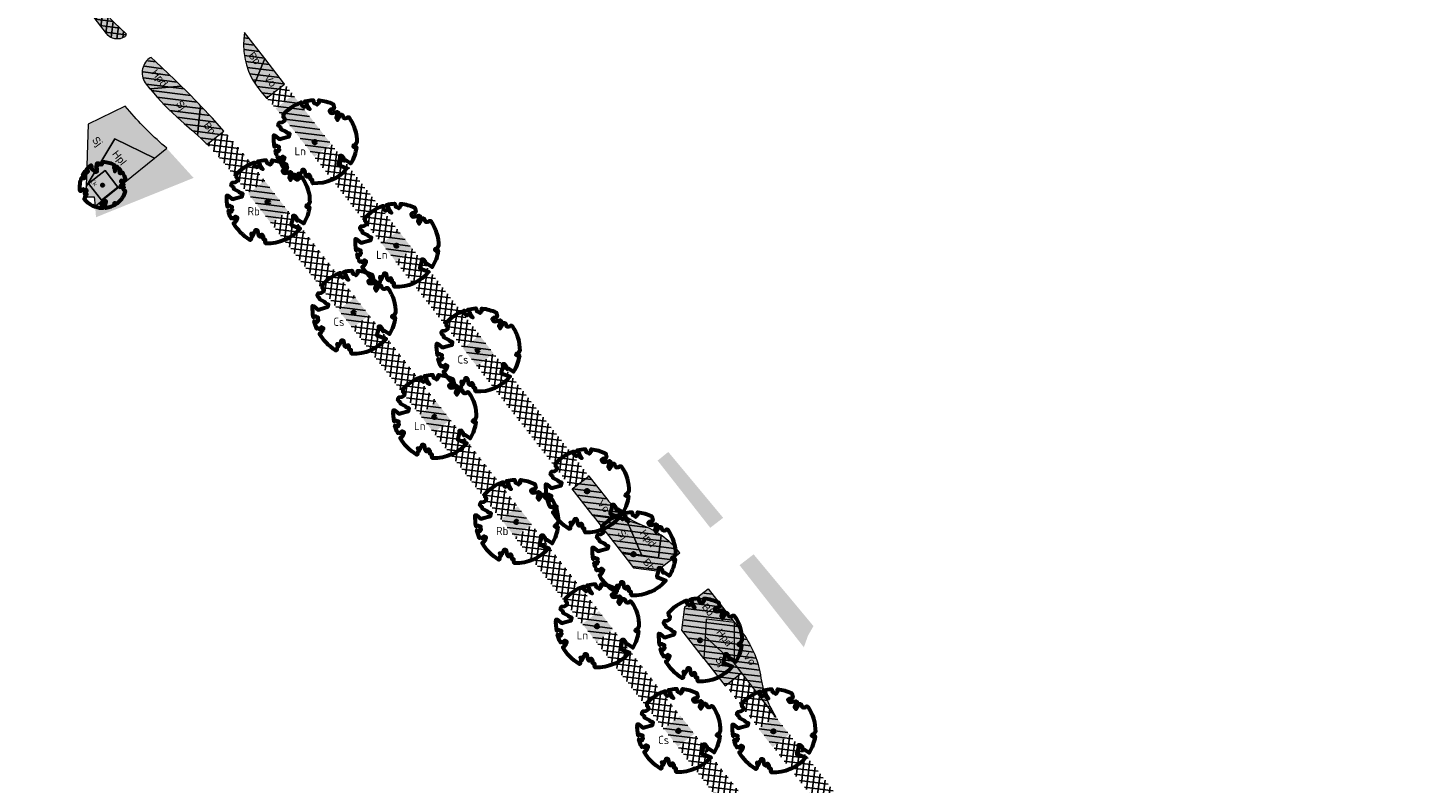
# Model space of a CAD drawing. Header units: metres. Extents: x 197065 to 198435, y 354837 to 355601.
# Tile 3 of 10: x 197337 to 197489, y 355142 to 355225. Entities that reach past the tile are written whole.
import ezdxf

# ---------------------------------------------------------------- set-up
doc = ezdxf.new("R2010")
doc.units = ezdxf.units.M
for name, color, linetype, lineweight in [('N-WE-GR-BEPLANING-T', 7, 'Continuous', 20), ('N-WE-GR-BOOM-S', 86, 'Continuous', 40), ('N-WE-GR-BOOMSPIEGELS-A', 62, 'Continuous', 20), ('N-WE-GR-PLANTVAKKEN-G', 7, 'Continuous', 20)]:
    doc.layers.add(name, color=color, linetype=linetype, lineweight=lineweight)
doc.layers.add('N-WE-GR-PLANTVAK_UITZICHTPUNT_ZUID-A', color=7, linetype='Continuous', lineweight=20, true_color=0xff622e)
doc.layers.add('N-WE-GR-PLANTVAKKEN-A', color=7, linetype='Continuous', lineweight=20, true_color=0xffab57)
doc.layers.add('N-WE-RI-BOMENSTROOK_BOMENGROND-A', color=252, linetype='Continuous')
doc.layers.add('N-WE-RI-BOMENSTROOK_BOMENZAND-A', color=252, linetype='Continuous')
doc.styles.add('NLCS-ISO-M500-T25', font='NLCS-ISO.ttf', dxfattribs={"height": 1})
doc.styles.get("Standard").update_dxf_attribs({"font": 'arial.ttf'})
pattern_1 = [(352.816941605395, (197149.4492338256, 355488.5934941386), (0.07940031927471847, 0.6300163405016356), []), (82.81694160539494, (197149.4492338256, 355488.5934941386), (-0.6300163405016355, 0.07940031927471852), [])]
pattern_2 = [(352.816941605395, (197149.4492338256, 355488.5934941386), (0.07940031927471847, 0.6300163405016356), [])]

# ---------------------------------------------------------------- blocks, each defined once
blk = doc.blocks.new('*U6')
at = {"color": 86, "lineweight": 60}
blk.add_lwpolyline([(0.4325246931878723, 4.711883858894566), (0.4412366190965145, 4.722067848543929), (0.4495406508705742, 4.730963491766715), (0.457499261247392, 4.738955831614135), (0.4651749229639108, 4.746429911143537), (0.4726301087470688, 4.753770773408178), (0.4799272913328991, 4.761363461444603), (0.4871289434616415, 4.769593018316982), (0.4942975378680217, 4.778844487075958), (0.5013792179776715, 4.78953650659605), (0.507854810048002, 4.802222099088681), (0.5130888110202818, 4.817487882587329), (0.5164457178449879, 4.835920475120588), (0.5172900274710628, 4.858106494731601), (0.5149862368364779, 4.884632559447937), (0.5088988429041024, 4.916085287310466), (0.4752610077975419, 5.034436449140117, -0.5293802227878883), (0.5290991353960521, 5.098767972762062, -0.08713876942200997), (2.218306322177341, 4.624671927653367, -0.3723405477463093), (2.284485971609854, 4.472597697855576), (2.353810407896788, 4.119139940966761), (2.180208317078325, 3.946086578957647), (1.99206671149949, 3.985480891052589), (1.766984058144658, 3.816663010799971), (1.853127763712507, 3.602310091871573), (2.086202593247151, 3.527331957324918), (2.711896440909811, 3.67116193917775), (2.864476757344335, 3.58686285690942), (2.849520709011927, 3.452573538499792), (2.706793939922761, 3.364669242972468), (2.577044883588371, 2.941253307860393), (2.743005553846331, 2.669806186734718), (3.167776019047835, 3.346672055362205, -0.5046405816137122), (3.406018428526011, 3.139734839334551, 0.3319483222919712), (3.543642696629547, 2.921146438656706, 0.282007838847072), (3.99290985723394, 3.003759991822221), (3.956968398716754, 2.985163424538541, -0.5121558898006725), (4.162740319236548, 2.983535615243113, -0.1607604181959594), (5.094490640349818, -0.05607239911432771), (4.977332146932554, -0.1690536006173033), (4.976312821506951, -0.2938416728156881), (4.8618704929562, -0.3148519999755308), (4.876229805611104, -0.4378637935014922), (4.698090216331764, -0.3805204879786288), (4.644143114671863, -0.5192137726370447), (4.863809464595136, -0.6652633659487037), (4.932503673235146, -0.7196641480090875), (5.053640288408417, -0.5992007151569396, -0.1063709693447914), (4.340554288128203, -2.610345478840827), (3.70529781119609, -2.2009414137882), (3.587571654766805, -2.281876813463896), (3.512459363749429, -1.944794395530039), (3.286149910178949, -1.67334727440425), (3.023546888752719, -1.675915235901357), (3.029665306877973, -1.990035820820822), (2.830389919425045, -2.677651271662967), (2.860626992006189, -2.808775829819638), (3.005150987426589, -2.829446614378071), (3.929857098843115, -3.182947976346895, -0.2362982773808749), (-0.2250862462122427, -5.013472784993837, 0.1596250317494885), (-0.3470448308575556, -4.770134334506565, 0.3508021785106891), (-0.3148115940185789, -4.527846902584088, -0.5046405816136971), (-0.6000098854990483, -4.392775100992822), (-0.530619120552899, -4.170222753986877), (-0.6474450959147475, -3.962362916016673), (-0.8016343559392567, -3.977834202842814), (-0.8248145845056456, -4.14384857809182), (-0.941790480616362, -4.211479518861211), (-1.080272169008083, -4.105602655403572), (-1.199847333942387, -3.474824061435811), (-1.291065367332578, -3.383747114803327), (-1.521968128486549, -3.390946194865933), (-1.586173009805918, -3.664879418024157), (-1.680264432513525, -3.694423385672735), (-1.769024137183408, -3.922911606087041), (-2.003269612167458, -3.79763926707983, 0.7335825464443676), (-1.917708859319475, -3.972704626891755, -0.8616245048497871), (-1.870123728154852, -4.127626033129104, 0.2799778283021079), (-2.04306959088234, -4.392508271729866), (-2.03586990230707, -4.402599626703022, -0.8270561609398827), (-2.207893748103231, -4.582742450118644, -0.1167741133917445), (-4.152188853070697, -2.556267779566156), (-4.114413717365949, -2.549202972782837), (-4.083543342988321, -2.540638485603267), (-4.058769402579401, -2.530881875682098), (-4.039283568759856, -2.520240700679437), (-4.02427751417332, -2.509022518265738), (-4.012942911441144, -2.497534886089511), (-4.004471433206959, -2.486085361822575), (-3.767567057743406, -2.183934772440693), (-3.762478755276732, -2.173394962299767), (-3.758320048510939, -2.163280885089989), (-3.754774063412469, -2.153365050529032), (-3.751523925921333, -2.143419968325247), (-3.748252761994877, -2.133218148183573), (-3.744643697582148, -2.12253209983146), (-3.740379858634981, -2.111134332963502), (-3.735144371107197, -2.09879735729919), (-3.7287288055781, -2.085363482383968), (-3.721358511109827, -2.070954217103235), (-3.713367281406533, -2.055760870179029), (-3.705088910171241, -2.03997475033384), (-3.696857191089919, -2.02378716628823), (-3.689005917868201, -2.007389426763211), (-3.681868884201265, -1.990972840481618), (-3.675779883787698, -1.974728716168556), (-3.671016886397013, -1.958854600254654), (-3.667634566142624, -1.943572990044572), (-3.665631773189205, -1.929112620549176), (-3.665007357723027, -1.915702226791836), (-3.665760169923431, -1.903570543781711), (-3.66788905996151, -1.892946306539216), (-3.671392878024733, -1.884058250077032), (-3.676270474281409, -1.877135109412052), (-3.682496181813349, -1.87228834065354), (-3.689946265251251, -1.869160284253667), (-3.698472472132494, -1.867276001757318), (-3.707926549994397, -1.86616055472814), (-3.718160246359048, -1.865339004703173), (-3.72902530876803, -1.864336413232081), (-3.740373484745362, -1.86267784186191), (-3.752056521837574, -1.859888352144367), (-3.763951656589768, -1.855601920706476), (-3.776038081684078, -1.849888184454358), (-3.788320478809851, -1.842925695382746), (-3.800803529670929, -1.834893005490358), (-3.813491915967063, -1.8259686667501), (-3.826390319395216, -1.816331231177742), (-3.839503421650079, -1.806159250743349), (-3.852835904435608, -1.795631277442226), (-3.866362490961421, -1.784873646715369), (-3.879938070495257, -1.773803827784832), (-3.893387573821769, -1.76228707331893), (-3.906535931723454, -1.750188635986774), (-4.149695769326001, -2.02842049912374), (-4.161716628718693, -2.014754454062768), (-4.172911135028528, -2.000102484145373), (-4.183104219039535, -1.984329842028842), (-4.192608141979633, -1.967625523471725), (-4.203684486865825, -1.951473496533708), (-4.219082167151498, -1.937681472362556), (-4.241550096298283, -1.928057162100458), (-4.273837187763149, -1.924408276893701), (-4.318692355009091, -1.928542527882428), (-4.378864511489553, -1.942267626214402), (-4.457102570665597, -1.96739128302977, -0.04099741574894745), (-4.791147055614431, -1.027236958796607), (-4.617442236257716, -1.057135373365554), (-4.462688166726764, -1.156360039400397), (-4.380222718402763, -1.081691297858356), (-4.281020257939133, -0.9269601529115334), (-4.376017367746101, -0.7817417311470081), (-4.322820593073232, -0.567248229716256), (-4.520005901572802, -0.551067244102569), (-4.652051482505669, -0.4231675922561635), (-4.89199676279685, -0.5800962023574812, -0.05814040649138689), (-4.988069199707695, 0.8291727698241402), (-4.851792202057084, 0.8021379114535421), (-4.298456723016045, 0.3639367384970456), (-4.059571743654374, 0.4468333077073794), (-3.128243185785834, 0.6926248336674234), (-3.048903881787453, 1.000164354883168), (-3.408870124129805, 1.143500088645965), (-3.464013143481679, 1.261371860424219), (-4.121257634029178, 1.583987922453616), (-4.135853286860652, 1.768685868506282), (-4.357977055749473, 1.956958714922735), (-4.448296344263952, 2.139788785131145), (-4.296559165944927, 2.378269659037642), (-3.957550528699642, 2.431343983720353), (-3.649608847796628, 2.632691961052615), (-3.646147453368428, 2.840191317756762), (-3.838176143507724, 3.066466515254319), (-3.787176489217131, 3.162116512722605), (-3.863200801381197, 3.31009734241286, -0.1342797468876), (-1.664191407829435, 4.834836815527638, -0.5417265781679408), (-1.596738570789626, 4.783170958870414), (-1.607648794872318, 4.639467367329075), (-1.605334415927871, 4.564777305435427), (-1.595180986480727, 4.507652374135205), (-1.578905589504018, 4.464963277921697), (-1.558225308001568, 4.433580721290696), (-1.534857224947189, 4.41037540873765), (-1.510518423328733, 4.392218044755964), (-1.486925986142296, 4.375979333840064), (-1.465438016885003, 4.359178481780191), (-1.44597670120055, 4.341928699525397), (-1.428105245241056, 4.324991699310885), (-1.411386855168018, 4.3091291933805), (-1.395384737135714, 4.295102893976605), (-1.379662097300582, 4.283674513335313), (-1.3637821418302, 4.275605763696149), (-1.347308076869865, 4.271658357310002), (-1.329896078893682, 4.272312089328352), (-1.3115742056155, 4.276919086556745), (-1.292463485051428, 4.284549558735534), (-1.272684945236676, 4.294273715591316), (-1.25235961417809, 4.305161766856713), (-1.231608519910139, 4.316283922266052), (-1.210552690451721, 4.326710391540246), (-1.189313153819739, 4.335511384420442), (-1.168017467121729, 4.342023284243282), (-1.146819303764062, 4.346647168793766), (-1.125878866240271, 4.350050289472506), (-1.105356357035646, 4.352899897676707), (-1.085411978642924, 4.355863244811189), (-1.066205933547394, 4.359607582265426), (-1.047898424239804, 4.364800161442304), (-1.030649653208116, 4.372108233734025), (-1.014588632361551, 4.38201337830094), (-0.9997196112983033, 4.394254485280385), (-0.9860156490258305, 4.40838477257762), (-0.9734498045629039, 4.423957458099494), (-0.9628477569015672, 4.324096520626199), (-0.940279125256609, 4.298315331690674), (-0.8338833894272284, 4.117847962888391), (-0.6106941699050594, 3.995871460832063), (-0.9268198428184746, 4.507921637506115), (-0.9210099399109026, 4.523481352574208), (-0.9169947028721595, 4.538581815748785), (-0.9151697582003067, 4.553389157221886), (-0.9159307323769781, 4.56806950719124), (-0.9196732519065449, 4.58278899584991), (-0.9267929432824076, 4.59771375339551), (-0.9376854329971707, 4.613009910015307), (-0.9526429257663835, 4.628990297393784), (-0.9715439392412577, 4.64655455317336), (-0.9941635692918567, 4.666749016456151), (-1.020276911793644, 4.690620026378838), (-1.049659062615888, 4.719213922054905), (-1.082085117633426, 4.753577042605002), (-1.117330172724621, 4.794755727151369), (-1.199269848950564, 4.900951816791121, -0.5431042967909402), (-1.17106461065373, 4.981224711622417, -0.04676559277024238), (-0.234242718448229, 5.117425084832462, -0.3851675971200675), (-0.1815216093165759, 5.074406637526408), (-0.1522898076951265, 4.88240583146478), (-0.1377666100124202, 4.822421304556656), (-0.1214819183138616, 4.780422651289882), (-0.1038292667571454, 4.753143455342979), (-0.08520218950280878, 4.737317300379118), (-0.06599422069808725, 4.729677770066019), (-0.04659889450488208, 4.72695844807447), (-0.02740974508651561, 4.725892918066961), (-0.008747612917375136, 4.723795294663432), (0.009357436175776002, 4.720301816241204), (0.02694803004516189, 4.715629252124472), (0.04406679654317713, 4.709994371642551), (0.06075636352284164, 4.703613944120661), (0.07705935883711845, 4.696704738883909), (0.09301841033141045, 4.68948352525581), (0.1086761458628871, 4.682167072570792), (0.1240417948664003, 4.674922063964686), (0.138990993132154, 4.66771483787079), (0.1533659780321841, 4.660461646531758), (0.1670089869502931, 4.653078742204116), (0.1797622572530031, 4.645482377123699), (0.1914680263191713, 4.637588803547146), (0.2019685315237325, 4.629314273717), (0.211106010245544, 4.620575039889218), (0.2188088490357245, 4.611358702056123), (0.2253500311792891, 4.601938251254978), (0.2310886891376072, 4.59265802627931), (0.236383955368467, 4.583862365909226), (0.2415949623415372, 4.575895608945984), (0.2470808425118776, 4.56910209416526), (0.2532007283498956, 4.563826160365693), (0.2603137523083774, 4.560412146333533), (0.2686849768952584, 4.559130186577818), (0.2782031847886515, 4.55995359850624), (0.2886630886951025, 4.562781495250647), (0.2998594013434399, 4.567512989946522), (0.31158683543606, 4.574047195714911), (0.3236401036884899, 4.582283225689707), (0.3358139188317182, 4.592120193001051), (0.3479029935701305, 4.603457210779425), (0.3597324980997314, 4.616146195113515), (0.3712494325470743, 4.629850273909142), (0.382431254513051, 4.644185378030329), (0.393255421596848, 4.658767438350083), (0.4036993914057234, 4.673212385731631), (0.4137406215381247, 4.687136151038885), (0.4233565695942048, 4.700154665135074)], format="xyb", close=True, dxfattribs=at)
blk.add_circle((0, 0), 0.15, dxfattribs=at)
at = {"color": 7, "style": 'NLCS-ISO-M500-T25'}
for tag, p in [('NR', (-2.46167861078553, -0.401857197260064)), ('NAAM', (-2.46167861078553, -1.601857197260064))]:
    blk.add_attdef(tag, p, '', height=1, dxfattribs=at)
at = {"color": 7, "style": 'NLCS-ISO-M500-T25', "flags": 1}
for tag, p in [('WETNAAM', (-2.46167861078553, -2.801857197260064)), ('STAMDIA', (-2.46167861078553, -4.001857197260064)), ('STAMOMTR', (-2.46167861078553, -5.201857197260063)), ('OPMERKING', (-2.46167861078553, -6.401857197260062)), ('HANDH_KAPPEN', (-2.46167861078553, -7.601857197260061))]:
    blk.add_attdef(tag, p, '', height=1, dxfattribs=at)

msp = doc.modelspace()

# ---------------------------------------------------------------- hatches: boundary and pattern name
at = {"layer": 'N-WE-GR-BOOMSPIEGELS-A'}
h = msp.add_hatch(color=256, dxfattribs=at)
h.dxf.hatch_style = 1
edge = h.paths.add_edge_path()
edge.add_line((197366.3828097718, 355217.5994272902), (197370.5458701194, 355212.2349792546))
edge.add_line((197370.5458701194, 355212.2349792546), (197368.7244905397, 355210.8240810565))
edge.add_line((197368.7244905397, 355210.8240810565), (197367.3930051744, 355212.5429437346))
edge.add_arc((197286.0135330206, 355149.4786193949), 102.954977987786, 37.77358760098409, 40.34201010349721)
edge.add_line((197364.4851880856, 355216.1264013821), (197366.3828097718, 355217.5994272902))
h = msp.add_hatch(color=256, dxfattribs=at)
h.dxf.hatch_style = 1
h.paths.add_polyline_path([(197345.8292387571, 355209.32927125), (197344.0122991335, 355207.91904772), (197345.4225226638, 355206.1021080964), (197347.2394622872, 355207.5123316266)])
h = msp.add_hatch(color=256, dxfattribs=at)
h.dxf.hatch_style = 1
h.paths.add_polyline_path([(197363.2742997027, 355208.2236821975), (197365.8041494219, 355204.9419066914), (197364.0008571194, 355203.5423129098), (197361.4939143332, 355206.7819355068)])
h = msp.add_hatch(color=256, dxfattribs=at)
h.dxf.hatch_style = 1
h.paths.add_polyline_path([(197377.8995554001, 355202.7571495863), (197376.0907417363, 355201.349748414), (197377.6259644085, 355199.3766565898), (197379.4347780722, 355200.784057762)])
h = msp.add_hatch(color=256, dxfattribs=at)
h.dxf.hatch_style = 1
h.paths.add_polyline_path([(197373.1585300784, 355195.4727604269), (197371.3515809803, 355194.0704599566), (197372.8885726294, 355192.0950946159), (197374.7027656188, 355193.5032632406)])
h = msp.add_hatch(color=256, dxfattribs=at)
h.dxf.hatch_style = 1
h.paths.add_polyline_path([(197386.7878092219, 355191.3007459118), (197384.9755845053, 355189.8906906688), (197386.507046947, 355187.9176695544), (197388.323031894, 355189.3276540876)])
h = msp.add_hatch(color=256, dxfattribs=at)
h.dxf.hatch_style = 1
h.paths.add_polyline_path([(197382.0539914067, 355184.0350631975), (197380.2470423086, 355182.6327627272), (197381.7840339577, 355180.6573973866), (197383.5982269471, 355182.0655660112)])
h = msp.add_hatch(color=256, dxfattribs=at)
h.dxf.hatch_style = 1
h.paths.add_polyline_path([(197407.428, 355178.5439999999), (197406.2626934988, 355177.5981940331), (197412.0188631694, 355170.2464312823), (197413.4304060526, 355171.3415664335)])
h = msp.add_hatch(color=256, dxfattribs=at)
h.dxf.hatch_style = 1
h.paths.add_polyline_path([(197390.9560766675, 355172.5897753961), (197389.1491275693, 355171.1874749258), (197390.6861192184, 355169.2121095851), (197392.5003122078, 355170.6202782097)])
h = msp.add_hatch(color=256, dxfattribs=at)
h.dxf.hatch_style = 1
h.paths.add_polyline_path([(197416.75897211, 355167.3420833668), (197415.2248077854, 355166.1518132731), (197422.2543702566, 355157.1736716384), (197422.706, 355158.441), (197423.3076774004, 355159.4895904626)])
h = msp.add_hatch(color=256, dxfattribs=at)
h.dxf.hatch_style = 1
h.paths.add_polyline_path([(197399.8451507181, 355161.1340208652), (197398.03820162, 355159.7317203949), (197399.5751932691, 355157.7563550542), (197401.3893862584, 355159.1645236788)])
h = msp.add_hatch(color=256, dxfattribs=at)
h.dxf.hatch_style = 1
h.paths.add_polyline_path([(197408.7404218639, 355149.683080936), (197406.9334727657, 355148.2807804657), (197408.4704644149, 355146.3054151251), (197410.2846574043, 355147.7135837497)])
h = msp.add_hatch(color=256, dxfattribs=at)
h.dxf.hatch_style = 1
h.paths.add_polyline_path([(197419.1222518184, 355149.6361016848), (197417.3134381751, 355148.2287004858), (197418.8422190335, 355146.2506029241), (197420.6605921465, 355147.6559400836)])
at = {"layer": 'N-WE-GR-PLANTVAK_UITZICHTPUNT_ZUID-A'}
h = msp.add_hatch(color=256, dxfattribs=at)
h.dxf.hatch_style = 1
edge = h.paths.add_edge_path()
edge.add_line((197346.8826755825, 355212.7963993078), (197351.2419599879, 355210.6787294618))
edge.add_line((197351.2419599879, 355210.6787294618), (197352.5947214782, 355211.766138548))
edge.add_arc((197374.9888205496, 355238.4595087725), 34.84295749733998, 220.5712941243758, 230.0054141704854, ccw=False)
edge.add_line((197348.5222055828, 355215.7978676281), (197348.0196728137, 355216.3735399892))
edge.add_line((197348.0196728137, 355216.3735399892), (197343.9665486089, 355214.4131866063))
edge.add_line((197343.9665486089, 355214.4131866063), (197343.771729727, 355207.5781632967))
edge.add_line((197343.771729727, 355207.5781632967), (197346.8826755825, 355212.7963993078))
h = msp.add_hatch(color=256, dxfattribs=at)
h.dxf.hatch_style = 1
h.paths.add_polyline_path([(197351.2419599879, 355210.6787294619), (197346.8826755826, 355212.7963993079), (197343.7717297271, 355207.5781632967), (197343.7394261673, 355206.4448255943), (197344.6414259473, 355206.4598388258), (197344.7344697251, 355205.4477230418)])
h.paths.add_polyline_path([(197347.2394622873, 355207.5123316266), (197345.4225226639, 355206.1021080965), (197344.0122991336, 355207.91904772), (197345.8292387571, 355209.3292712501)], flags=16)
h = msp.add_hatch(color=256, dxfattribs=at)
h.dxf.hatch_style = 1
h.paths.add_polyline_path([(197344.734469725, 355205.4477230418), (197344.8416250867, 355204.2216217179), (197355.5109222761, 355208.5257180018), (197352.5401680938, 355211.7973557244)])
at = {"layer": 'N-WE-GR-PLANTVAKKEN-A'}
h = msp.add_hatch(color=256, dxfattribs=at)
h.dxf.hatch_style = 1
edge = h.paths.add_edge_path()
edge.add_line((197340.6057583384, 355232.9719480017), (197342.0425373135, 355231.1210213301))
edge.add_line((197342.0425373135, 355231.1210213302), (197343.1836519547, 355229.6402824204))
edge.add_line((197343.1836519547, 355229.6402824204), (197343.9490706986, 355228.723709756))
edge.add_line((197343.9490706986, 355228.723709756), (197344.5289837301, 355228.0195887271))
edge.add_line((197344.5289837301, 355228.0195887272), (197345.3026119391, 355227.1537018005))
edge.add_line((197345.302611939, 355227.1537018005), (197345.9912814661, 355226.4191552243))
edge.add_line((197345.9912814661, 355226.4191552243), (197346.8374211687, 355225.5279992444))
edge.add_line((197346.8374211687, 355225.5279992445), (197348.1191214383, 355224.2807256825))
edge.add_arc((197347.7362402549, 355224.2562171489), 0.3836647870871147, -47.73675560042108, 3.6625522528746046, ccw=False)
edge.add_arc((197347.1657379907, 355225.2226953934), 1.499999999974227, 217.2644660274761, 303.5286746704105, ccw=False)
edge.add_line((197345.9719642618, 355224.3144529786), (197339.8158210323, 355232.3587603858))
edge.add_line((197339.8158210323, 355232.3587603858), (197340.6057583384, 355232.9719480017))
h = msp.add_hatch(color=256, dxfattribs=at)
h.dxf.hatch_style = 1
h.paths.add_polyline_path([(197361.087848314, 355224.4224257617), (197361.0419749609, 355224.1246909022), (197360.9588684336, 355223.1575787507), (197361.0018646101, 355222.3534133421), (197361.1384639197, 355221.4854462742), (197361.2846003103, 355220.9016159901), (197361.5084591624, 355220.2168778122), (197361.7881943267, 355219.6101889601), (197361.9978560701, 355219.2124348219), (197362.2699689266, 355218.7737462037), (197362.5237559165, 355218.4145677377), (197362.8600157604, 355217.9964700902), (197363.4948398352, 355217.2565299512), (197365.4631779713, 355218.7844493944)])
h = msp.add_hatch(color=256, dxfattribs=at)
h.dxf.hatch_style = 1
h.paths.add_polyline_path([(197363.2932982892, 355221.5805199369), (197361.087848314, 355224.4224257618), (197361.0419749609, 355224.1246909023), (197360.9588684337, 355223.1575787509), (197361.0018646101, 355222.3534133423), (197361.1384639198, 355221.4854462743), (197361.2846003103, 355220.9016159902), (197361.5084591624, 355220.2168778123), (197361.7881943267, 355219.6101889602), (197361.9978560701, 355219.212434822), (197362.1966530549, 355218.8919428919)])
h = msp.add_hatch(color=256, dxfattribs=at)
h.dxf.hatch_style = 1
edge = h.paths.add_edge_path()
edge.add_line((197354.1706343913, 355218.5608059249), (197353.4593536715, 355219.2434022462))
edge.add_line((197353.4593536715, 355219.2434022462), (197351.3438292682, 355221.2624210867))
edge.add_line((197351.3438292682, 355221.2624210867), (197350.877098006, 355221.7011563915))
edge.add_arc((197350.9644911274, 355221.2088531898), 0.5000000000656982, 100.06621900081, 127.5446077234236)
edge.add_arc((197351.8898343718, 355220.0282640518), 2.00000000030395, 127.9531083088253, 218.5729891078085)
edge.add_line((197350.3262053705, 355218.7812418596), (197350.7386204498, 355218.2748481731))
edge.add_line((197350.7386204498, 355218.2748481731), (197350.7549293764, 355218.2559870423))
edge.add_line((197350.7549293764, 355218.2559870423), (197354.1706343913, 355218.5608059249))
h = msp.add_hatch(color=256, dxfattribs=at)
h.dxf.hatch_style = 1
edge = h.paths.add_edge_path()
edge.add_line((197358.8354258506, 355213.6396670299), (197357.5720477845, 355215.044515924))
edge.add_line((197357.5720477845, 355215.044515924), (197356.1421180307, 355216.5603802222))
edge.add_line((197356.1421180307, 355216.5603802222), (197354.6986107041, 355218.0541217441))
edge.add_line((197354.6986107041, 355218.0541217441), (197353.4593536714, 355219.2434022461))
edge.add_line((197353.4593536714, 355219.2434022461), (197351.3438292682, 355221.2624210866))
edge.add_line((197351.3438292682, 355221.2624210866), (197350.8770980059, 355221.7011563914))
edge.add_line((197350.8770980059, 355221.7011563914), (197350.7013947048, 355221.5104678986))
edge.add_arc((197351.9572933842, 355219.9474164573), 2.005096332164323, 128.7815842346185, 215.563528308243)
edge.add_line((197350.3262053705, 355218.7812418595), (197350.7386204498, 355218.2748481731))
edge.add_line((197350.7386204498, 355218.2748481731), (197351.5410618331, 355217.3468317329))
edge.add_line((197351.5410618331, 355217.3468317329), (197352.3777023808, 355216.449556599))
edge.add_line((197352.3777023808, 355216.449556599), (197352.6585253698, 355216.1700845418))
edge.add_line((197352.6585253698, 355216.1700845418), (197353.1268346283, 355215.706600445))
edge.add_line((197353.1268346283, 355215.706600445), (197353.7384590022, 355215.1331757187))
edge.add_line((197353.7384590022, 355215.1331757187), (197354.4946626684, 355214.4621580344))
edge.add_line((197354.4946626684, 355214.4621580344), (197355.328095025, 355213.7596504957))
edge.add_line((197355.328095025, 355213.7596504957), (197355.9569239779, 355213.1942807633))
edge.add_line((197355.9569239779, 355213.1942807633), (197356.4158519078, 355212.7568386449))
edge.add_line((197356.4158519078, 355212.7568386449), (197356.8870234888, 355212.3006286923))
edge.add_line((197356.8870234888, 355212.3006286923), (197356.9867698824, 355212.2030853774))
edge.add_line((197356.9867698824, 355212.2030853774), (197358.8354258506, 355213.6396670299))
h = msp.add_hatch(color=256, dxfattribs=at)
h.dxf.hatch_style = 1
h.paths.add_polyline_path([(197365.4631779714, 355218.7844493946), (197363.2932982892, 355221.5805199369), (197362.1966530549, 355218.8919428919), (197362.2699689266, 355218.7737462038), (197362.5237559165, 355218.4145677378), (197362.8600157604, 355217.9964700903), (197363.4948398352, 355217.2565299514)])
h = msp.add_hatch(color=256, dxfattribs=at)
h.dxf.hatch_style = 1
h.paths.add_polyline_path([(197356.2785887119, 355216.4157080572), (197356.1421180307, 355216.5603802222), (197354.6986107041, 355218.0541217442), (197354.1706343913, 355218.5608059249), (197350.7549293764, 355218.2559870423), (197351.5410618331, 355217.346831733), (197352.3777023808, 355216.4495565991), (197352.6585253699, 355216.1700845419), (197353.1268346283, 355215.706600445), (197353.7384590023, 355215.1331757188), (197354.4946626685, 355214.4621580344), (197355.328095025, 355213.7596504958), (197355.9398696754, 355213.2096140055)])
h = msp.add_hatch(color=256, dxfattribs=at)
h.dxf.hatch_style = 1
h.paths.add_polyline_path([(197358.8354258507, 355213.63966703), (197357.5720477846, 355215.0445159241), (197356.2785887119, 355216.4157080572), (197355.9398696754, 355213.2096140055), (197355.956923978, 355213.1942807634), (197356.4158519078, 355212.7568386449), (197356.8870234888, 355212.3006286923), (197356.9867698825, 355212.2030853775)])
h = msp.add_hatch(color=256, dxfattribs=at)
h.dxf.hatch_style = 1
edge = h.paths.add_edge_path()
edge.add_line((197396.9258508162, 355174.4947437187), (197398.7427531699, 355175.90501534))
edge.add_line((197398.7427531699, 355175.90501534), (197400.6893034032, 355173.4055211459))
edge.add_arc((197408.3890817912, 355179.7862274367), 9.999999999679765, 219.6481011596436, 248.0451360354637)
edge.add_line((197404.6503211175, 355170.5114407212), (197402.9030035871, 355171.0469722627))
edge.add_line((197402.9030035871, 355171.0469722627), (197399.2222426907, 355171.535926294))
edge.add_line((197399.2222426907, 355171.535926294), (197396.9258508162, 355174.4947437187))
h = msp.add_hatch(color=256, dxfattribs=at)
h.dxf.hatch_style = 1
h.paths.add_polyline_path([(197404.5314776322, 355167.2244769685), (197402.9030035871, 355171.0469722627), (197399.2222426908, 355171.535926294), (197402.3051701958, 355167.5637598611)])
h = msp.add_hatch(color=256, dxfattribs=at)
h.dxf.hatch_style = 1
edge = h.paths.add_edge_path()
edge.add_line((197406.351437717, 355166.9471202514), (197406.640738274, 355169.4327824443))
edge.add_arc((197400.911560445, 355161.2366540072), 9.999999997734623, 55.0460567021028, 68.0451360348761)
edge.add_line((197404.650321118, 355170.5114407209), (197402.9030035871, 355171.0469722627))
edge.add_line((197402.9030035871, 355171.0469722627), (197404.5314776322, 355167.2244769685))
edge.add_line((197404.5314776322, 355167.2244769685), (197406.351437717, 355166.9471202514))
h = msp.add_hatch(color=256, dxfattribs=at)
h.dxf.hatch_style = 1
edge = h.paths.add_edge_path()
edge.add_line((197406.964578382, 355166.1571465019), (197408.7030168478, 355167.5063587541))
edge.add_arc((197400.8862449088, 355161.2054028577), 10.04011796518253, 38.87164775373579, 55.02982347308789)
edge.add_line((197406.6407382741, 355169.4327824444), (197406.351437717, 355166.9471202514))
edge.add_line((197406.351437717, 355166.9471202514), (197402.3051701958, 355167.5637598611))
edge.add_line((197402.3051701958, 355167.5637598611), (197402.9182923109, 355166.7737889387))
edge.add_line((197402.9182923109, 355166.7737889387), (197403.6336983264, 355165.8520313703))
edge.add_line((197403.6336983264, 355165.8520313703), (197406.161000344, 355165.5334848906))
edge.add_line((197406.161000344, 355165.5334848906), (197406.964578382, 355166.1571465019))
h = msp.add_hatch(color=256, dxfattribs=at)
h.dxf.hatch_style = 1
edge = h.paths.add_edge_path()
edge.add_line((197408.9091864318, 355159.0548826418), (197413.6333697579, 355152.9675926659))
edge.add_line((197413.6333697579, 355152.9675926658), (197415.4500632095, 355154.3775923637))
edge.add_line((197415.4500632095, 355154.3775923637), (197419.2062084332, 355149.5380664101))
edge.add_arc((197428.5598540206, 355155.5866197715), 11.13892649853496, 194.4161682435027, 212.8888085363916, ccw=False)
edge.add_arc((197429.1178933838, 355155.699992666), 11.70765675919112, 187.6290216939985, 194.2736186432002, ccw=False)
edge.add_arc((197406.9198300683, 355152.3333053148), 10.74794955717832, 9.70801316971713, 37.98049735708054)
edge.add_line((197415.3915817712, 355158.947520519), (197411.7843307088, 355163.568480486))
edge.add_line((197411.7843307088, 355163.568480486), (197409.2260464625, 355161.5825682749))
edge.add_line((197409.2260464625, 355161.5825682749), (197408.9091864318, 355159.0548826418))
at = {"layer": 'N-WE-RI-BOMENSTROOK_BOMENGROND-A'}
h = msp.add_hatch(dxfattribs=at)
h.set_pattern_fill('ANSI31', color=256, scale=0.2)
h.set_pattern_definition(pattern_2)
h.paths.add_polyline_path([(197365.4003609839, 355218.8620932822), (197361.0871699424, 355224.4180228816, 0.2230092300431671), (197362.8600157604, 355217.9964700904, -0.002063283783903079), (197363.4391327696, 355217.3398796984)])
h.paths.add_polyline_path([(197370.5448372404, 355212.2353643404), (197366.3815192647, 355217.5982386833), (197364.4847725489, 355216.1260726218, -0.01087705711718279), (197367.393005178, 355212.5429437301), (197368.7269222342, 355210.8243837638)])
h.paths.add_polyline_path([(197379.4371877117, 355200.7809045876), (197377.9041310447, 355202.7556733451), (197376.0853931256, 355201.344054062), (197377.6182783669, 355199.3691522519)])
h.paths.add_polyline_path([(197388.3289345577, 355189.3272223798), (197386.7959022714, 355191.3019597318), (197384.9761700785, 355189.8895687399), (197386.5090309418, 355187.9146983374)])
h.paths.add_polyline_path([(197406.1319002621, 355165.6374750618), (197408.6396234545, 355167.5830736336, 0.1256720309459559), (197404.6503211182, 355170.5114407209, -0.124543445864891), (197400.6893034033, 355173.405521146), (197398.7468922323, 355175.9075897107), (197396.9258236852, 355174.4941615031), (197403.6339828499, 355165.8516647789)])
h = msp.add_hatch(dxfattribs=at)
h.set_pattern_fill('ANSI31', color=256, scale=0.2)
h.set_pattern_definition(pattern_2)
h.paths.add_polyline_path([(197365.8189931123, 355204.9485386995), (197363.2796130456, 355208.2201110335), (197361.4626734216, 355206.809887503), (197364.0020534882, 355203.538315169)])
h.paths.add_polyline_path([(197358.8344563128, 355213.6371731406, 0.002598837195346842), (197358.2037368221, 355214.3420914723, 0.02111456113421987), (197351.9341728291, 355220.7137425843), (197350.9056990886, 355221.6742708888), (197350.7013947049, 355221.5104678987, 0.3999467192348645), (197350.3934824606, 355218.6972358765, 0.05840686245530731), (197354.4644483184, 355214.4870205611, -0.02617474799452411), (197356.9812345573, 355212.198789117)])
h.paths.add_polyline_path([(197374.7075038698, 355193.4971587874), (197373.1745999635, 355195.4720526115), (197371.3576603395, 355194.0618290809), (197372.8905642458, 355192.0869352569)])
h.paths.add_polyline_path([(197383.6006779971, 355182.0397708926), (197382.0654422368, 355184.0176689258), (197380.2485026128, 355182.6074453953), (197381.7837383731, 355180.6295473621)])
h.paths.add_polyline_path([(197392.4915193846, 355170.5853883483), (197390.9562845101, 355172.5632852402), (197389.1393448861, 355171.1530617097), (197390.6745797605, 355169.1751648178)])
h.paths.add_polyline_path([(197401.3800310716, 355159.1340072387), (197399.8471271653, 355161.1089010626), (197398.0301875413, 355159.6986775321), (197399.5630914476, 355157.7237837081)])
h.paths.add_polyline_path([(197410.2708733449, 355147.6796235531), (197408.7379694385, 355149.6545173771), (197406.9210298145, 355148.2442938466), (197408.4539337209, 355146.2694000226)])
h.paths.add_polyline_path([(197419.1617159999, 355136.2252393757), (197417.6288120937, 355138.2001331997), (197415.8118724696, 355136.7899096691), (197417.3447763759, 355134.8150158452)])
h.paths.add_polyline_path([(197428.0548896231, 355124.7678521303), (197426.5196547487, 355126.7457490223), (197424.7027151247, 355125.3355254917), (197426.2379499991, 355123.3576285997)])
h.paths.add_polyline_path([(197437.2515415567, 355112.9194831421), (197434.7800783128, 355116.1035558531), (197432.9631386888, 355114.6933323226), (197435.4346019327, 355111.5092596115)])
h.paths.add_polyline_path([(197447.0797943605, 355100.2574006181), (197444.6083241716, 355103.4414822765), (197442.7913845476, 355102.0312587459), (197445.2628547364, 355098.8471770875)])
h.paths.add_polyline_path([(197461.2946523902, 355081.9439008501), (197458.590774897, 355085.4274009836), (197456.773835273, 355084.017177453), (197459.4777127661, 355080.5336773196)])
h.paths.add_polyline_path([(197473.4732977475, 355066.2537252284), (197469.7144742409, 355071.0963492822), (197467.8975346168, 355069.6861257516), (197471.6563581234, 355064.8435016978)])
h = msp.add_hatch(dxfattribs=at)
h.set_pattern_fill('ANSI31', color=256, scale=0.2)
h.set_pattern_definition(pattern_2)
h.paths.add_polyline_path([(197415.449886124, 355154.3774749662), (197419.1288927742, 355149.6376817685), (197419.146583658, 355149.6514126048, -0.1185269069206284), (197417.5285944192, 355153.9572156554, 0.1360929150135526), (197415.5099464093, 355158.8125686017), (197411.8375650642, 355163.5002862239), (197409.3206340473, 355161.5296184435), (197409.009044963, 355159.0429419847), (197413.6867157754, 355153.0089846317)])
h.paths.add_polyline_path([(197420.6639529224, 355147.6631654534), (197419.5472424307, 355149.1018627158, -0.01728715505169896), (197419.146583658, 355149.6514126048), (197417.3628483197, 355148.2669606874), (197418.8951819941, 355146.2903282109)])
h.paths.add_polyline_path([(197429.5547830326, 355136.2087974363), (197428.0212264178, 355138.1845321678), (197426.2467078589, 355136.8072338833), (197427.7790664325, 355134.8305692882)])
h.paths.add_polyline_path([(197438.4456483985, 355124.7543839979), (197436.912069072, 355126.7301479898), (197435.1306048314, 355125.3474587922), (197436.662986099, 355123.370764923)])
h.paths.add_polyline_path([(197447.3364910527, 355113.29999982), (197445.8029117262, 355115.2757638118), (197444.014501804, 355113.887683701), (197445.5468830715, 355111.9109898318)])
h.paths.add_polyline_path([(197456.2266582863, 355101.8464858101), (197454.694432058, 355103.8205065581), (197452.8990759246, 355102.4270351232), (197454.4301051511, 355100.4520853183)])
h.paths.add_polyline_path([(197465.1181763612, 355090.391231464), (197463.5852677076, 355092.3661314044), (197461.782965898, 355090.9672690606), (197463.3146770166, 355088.9914396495)])
h.paths.add_polyline_path([(197477.4920950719, 355074.4494783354), (197475.9591849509, 355076.4243801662), (197474.1472164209, 355075.0180149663), (197475.6789290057, 355073.0421836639)])
h.paths.add_polyline_path([(197488.26698728, 355063.9646249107), (197489.1644275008, 355064.1526913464), (197489.2298045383, 355064.2319717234, 0.240433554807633), (197486.4433050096, 355065.9327888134, -0.1962946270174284), (197482.3224113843, 355068.2264125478), (197482.1038866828, 355068.5079455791), (197480.2871178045, 355067.0978545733), (197480.5055106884, 355066.8161388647, 0.2868261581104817)])
at = {"layer": 'N-WE-RI-BOMENSTROOK_BOMENZAND-A'}
h = msp.add_hatch(dxfattribs=at)
h.set_pattern_fill('ANSI37', color=256, scale=0.2)
h.set_pattern_definition(pattern_1)
h.paths.add_polyline_path([(197254.6746236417, 355348.2398572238), (197247.3218797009, 355357.7220562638), (197245.2146565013, 355356.1312799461), (197251.0587864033, 355349.1495162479), (197252.8576838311, 355346.8296335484)])
h.paths.add_polyline_path([(197263.5599623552, 355336.7812030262), (197256.2065780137, 355346.2642279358), (197254.3896382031, 355344.8540042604), (197261.7430225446, 355335.3709793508)])
h.paths.add_polyline_path([(197272.4453010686, 355325.3225488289), (197265.0919167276, 355334.8055737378), (197263.274976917, 355333.3953500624), (197270.628361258, 355323.9123251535)])
h.paths.add_polyline_path([(197281.9300902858, 355313.0908350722), (197273.9772554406, 355323.346919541), (197272.16031563, 355321.9366958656), (197280.1131504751, 355311.6806113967)])
h.paths.add_polyline_path([(197288.4255233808, 355304.7142358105), (197284.7488873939, 355309.4556758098), (197282.9319475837, 355308.0454521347), (197286.6085835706, 355303.3040121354)])
h.paths.add_polyline_path([(197297.3108616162, 355293.2555822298), (197289.9574780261, 355302.7386061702), (197288.1405382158, 355301.3283824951), (197295.4939218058, 355291.8453585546)])
h.paths.add_polyline_path([(197347.9942693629, 355223.9722811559, 0.3128844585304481), (197348.1191214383, 355224.2807256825), (197346.837421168, 355225.5279992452, -0.0363081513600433), (197343.1836519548, 355229.6402824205), (197339.6827864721, 355234.1556994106), (197338.8790941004, 355233.5319109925), (197345.9719642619, 355224.3144529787, 0.3920784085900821)])
h = msp.add_hatch(dxfattribs=at)
h.set_pattern_fill('ANSI37', color=256, scale=0.2)
h.set_pattern_definition(pattern_1)
h.paths.add_polyline_path([(197366.3815192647, 355217.5982386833), (197365.4003609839, 355218.8620932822), (197363.4391327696, 355217.3398796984, -0.003775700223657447), (197364.4847725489, 355216.1260726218)])
h.paths.add_polyline_path([(197377.9041310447, 355202.7556733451), (197370.5448372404, 355212.2353643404), (197368.7269222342, 355210.8243837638), (197376.0853931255, 355201.344054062)])
h.paths.add_polyline_path([(197386.7959022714, 355191.3019597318), (197379.4371877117, 355200.7809045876), (197377.6182783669, 355199.3691522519), (197384.9761700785, 355189.8895687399)])
h.paths.add_polyline_path([(197398.7468922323, 355175.9075897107), (197388.3289345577, 355189.3272223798), (197386.5090309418, 355187.9146983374), (197396.9258236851, 355174.4941615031)])
h = msp.add_hatch(dxfattribs=at)
h.set_pattern_fill('ANSI37', color=256, scale=0.2)
h.set_pattern_definition(pattern_1)
h.paths.add_polyline_path([(197363.2796130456, 355208.2201110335), (197362.682455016, 355208.9894506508, 0.01658263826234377), (197358.8344563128, 355213.6371731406), (197356.9812345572, 355212.198789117, -0.03014263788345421), (197359.5645149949, 355209.2553515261), (197361.4626734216, 355206.809887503)])
h.paths.add_polyline_path([(197373.1745999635, 355195.4720526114), (197365.8189931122, 355204.9485386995), (197364.0020534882, 355203.538315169), (197371.3576603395, 355194.0618290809)])
h.paths.add_polyline_path([(197382.0654422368, 355184.0176689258), (197374.7075038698, 355193.4971587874), (197372.8905642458, 355192.0869352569), (197380.2485026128, 355182.6074453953)])
h.paths.add_polyline_path([(197390.9562845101, 355172.5632852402), (197383.6006779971, 355182.0397708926), (197381.7837383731, 355180.629547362), (197389.1393448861, 355171.1530617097)])
h.paths.add_polyline_path([(197399.8471271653, 355161.1089010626), (197392.4915193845, 355170.5853883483), (197390.6745797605, 355169.1751648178), (197398.0301875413, 355159.6986775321)])
h.paths.add_polyline_path([(197408.7379694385, 355149.6545173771), (197401.3800310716, 355159.1340072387), (197399.5630914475, 355157.7237837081), (197406.9210298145, 355148.2442938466)])
h.paths.add_polyline_path([(197417.6288120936, 355138.2001331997), (197410.2708733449, 355147.6796235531), (197408.4539337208, 355146.2694000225), (197415.8118724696, 355136.7899096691)])
h.paths.add_polyline_path([(197426.5196547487, 355126.7457490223), (197419.1617159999, 355136.2252393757), (197417.3447763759, 355134.8150158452), (197424.7027151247, 355125.3355254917)])
h.paths.add_polyline_path([(197434.7800783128, 355116.1035558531), (197428.0548896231, 355124.7678521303), (197426.2379499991, 355123.3576285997), (197432.9631386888, 355114.6933323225)])
h.paths.add_polyline_path([(197444.6083241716, 355103.4414822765), (197437.2515415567, 355112.9194831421), (197435.4346019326, 355111.5092596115), (197442.7913845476, 355102.0312587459)])
h.paths.add_polyline_path([(197458.590774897, 355085.4274009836), (197447.0797943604, 355100.2574006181), (197445.2628547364, 355098.8471770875), (197456.773835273, 355084.017177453)])
h.paths.add_polyline_path([(197469.7144742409, 355071.0963492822), (197461.2946523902, 355081.9439008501), (197459.4777127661, 355080.5336773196), (197467.8975346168, 355069.6861257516)])
h.paths.add_polyline_path([(197481.0166009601, 355056.0461558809), (197481.2535882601, 355056.2301042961), (197473.4732977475, 355066.2537252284), (197471.6563581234, 355064.8435016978), (197478.2103625, 355056.3997481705, 0.4142134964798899)])
h = msp.add_hatch(dxfattribs=at)
h.set_pattern_fill('ANSI37', color=256, scale=0.2)
h.set_pattern_definition(pattern_1)
h.paths.add_polyline_path([(197419.1288927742, 355149.6376817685), (197415.449886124, 355154.3774749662), (197413.6867157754, 355153.0089846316), (197417.3628483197, 355148.2669606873)])
h.paths.add_polyline_path([(197428.0212264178, 355138.1845321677), (197420.6639529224, 355147.6631654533), (197418.8951819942, 355146.2903282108), (197426.2467078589, 355136.8072338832)])
h.paths.add_polyline_path([(197436.912069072, 355126.7301479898), (197429.5547830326, 355136.2087974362), (197427.7790664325, 355134.8305692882), (197435.1306048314, 355125.3474587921)])
h.paths.add_polyline_path([(197445.8029117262, 355115.2757638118), (197438.4456483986, 355124.7543839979), (197436.662986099, 355123.3707649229), (197444.014501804, 355113.8876837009)])
h.paths.add_polyline_path([(197454.694432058, 355103.8205065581), (197447.3364910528, 355113.29999982), (197445.5468830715, 355111.9109898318), (197452.8990759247, 355102.4270351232)])
h.paths.add_polyline_path([(197463.5852677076, 355092.3661314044), (197456.2266582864, 355101.84648581), (197454.4301051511, 355100.4520853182), (197461.782965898, 355090.9672690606)])
h.paths.add_polyline_path([(197475.9591849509, 355076.4243801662), (197465.1181763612, 355090.3912314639), (197463.3146770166, 355088.9914396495), (197474.147216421, 355075.0180149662)])
h.paths.add_polyline_path([(197482.1038866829, 355068.507945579), (197477.4920950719, 355074.4494783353), (197475.6789290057, 355073.0421836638), (197480.2871178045, 355067.0978545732)])

# ---------------------------------------------------------------- linework, layer by layer
at = {"layer": 'N-WE-GR-BOOMSPIEGELS-A', "flags": 128}
msp.add_lwpolyline([(197344.0122991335, 355207.9190477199), (197345.8292387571, 355209.3292712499), (197347.2394622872, 355207.5123316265), (197345.4225226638, 355206.1021080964)], close=True, dxfattribs=at)
at = {"layer": 'N-WE-GR-BOOMSPIEGELS-A'}
msp.add_lwpolyline([(197345.8292387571, 355209.32927125), (197344.0122991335, 355207.91904772), (197345.4225226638, 355206.1021080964), (197347.2394622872, 355207.5123316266)], close=True, dxfattribs=at)
at = {"layer": 'N-WE-GR-PLANTVAK_UITZICHTPUNT_ZUID-A'}
msp.add_lwpolyline([(197351.2419599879, 355210.6787294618), (197346.8826755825, 355212.7963993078), (197343.771729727, 355207.5781632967), (197343.7394261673, 355206.4448255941), (197344.6414259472, 355206.4598388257), (197344.734469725, 355205.4477230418)], close=True, dxfattribs=at)
at = {"layer": 'N-WE-GR-PLANTVAKKEN-G', "flags": 128}
for points in [[(197340.6057583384, 355232.9719480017), (197342.0425373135, 355231.1210213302), (197343.1836519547, 355229.6402824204), (197343.9490706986, 355228.723709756), (197344.5289837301, 355228.0195887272), (197345.302611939, 355227.1537018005), (197345.9912814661, 355226.4191552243), (197346.8374211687, 355225.5279992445), (197348.1191214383, 355224.2807256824, -0.2281091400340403), (197347.994269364, 355223.9722811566, -0.3952427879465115), (197345.9719642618, 355224.3144529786), (197339.8158210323, 355232.3587603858)], [(197354.1706343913, 355218.5608059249), (197353.4593536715, 355219.2434022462), (197351.3438292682, 355221.2624210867), (197350.877098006, 355221.7011563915, 0.1204749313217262), (197350.6598016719, 355221.6052927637, 0.4173859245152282), (197350.3262053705, 355218.7812418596), (197350.7386204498, 355218.2748481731), (197350.7549293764, 355218.2559870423)], [(197346.8826755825, 355212.7963993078), (197351.2419599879, 355210.6787294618), (197352.5947214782, 355211.766138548, -0.04118738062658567), (197348.5222055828, 355215.7978676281), (197348.0196728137, 355216.3735399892), (197343.9665486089, 355214.4131866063), (197343.771729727, 355207.5781632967)], [(197396.9258508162, 355174.4947437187), (197398.7427531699, 355175.90501534), (197400.6893034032, 355173.4055211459, 0.1245434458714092), (197404.6503211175, 355170.5114407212), (197402.9030035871, 355171.0469722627), (197399.2222426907, 355171.535926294)], [(197406.351437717, 355166.9471202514), (197406.640738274, 355169.4327824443, 0.05678008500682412), (197404.650321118, 355170.5114407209), (197402.9030035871, 355171.0469722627), (197404.5314776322, 355167.2244769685)], [(197406.964578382, 355166.1571465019), (197408.7030168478, 355167.5063587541, 0.07062039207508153), (197406.6407382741, 355169.4327824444), (197406.351437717, 355166.9471202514), (197402.3051701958, 355167.5637598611), (197402.9182923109, 355166.7737889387), (197403.6336983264, 355165.8520313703), (197406.161000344, 355165.5334848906)], [(197414.6656823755, 355159.8774120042), (197415.3915817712, 355158.9475205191, -0.1239570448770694), (197417.5138678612, 355154.1457023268, 0.02900064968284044), (197417.7716595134, 355152.8134369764, 0.0807771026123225), (197419.2062084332, 355149.5380664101), (197414.6708643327, 355155.381516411)]]:
    msp.add_lwpolyline(points, format="xyb", close=True, dxfattribs=at)
for points in [[(197363.2932982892, 355221.5805199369), (197361.087848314, 355224.4224257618), (197361.0419749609, 355224.1246909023), (197360.9588684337, 355223.1575787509), (197361.0018646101, 355222.3534133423), (197361.1384639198, 355221.4854462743), (197361.2846003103, 355220.9016159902), (197361.5084591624, 355220.2168778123), (197361.7881943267, 355219.6101889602), (197361.9978560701, 355219.212434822), (197362.1966530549, 355218.8919428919)], [(197365.4631779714, 355218.7844493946), (197363.2932982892, 355221.5805199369), (197362.1966530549, 355218.8919428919), (197362.2699689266, 355218.7737462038), (197362.5237559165, 355218.4145677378), (197362.8600157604, 355217.9964700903), (197363.4948398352, 355217.2565299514)], [(197356.2785887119, 355216.4157080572), (197356.1421180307, 355216.5603802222), (197354.6986107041, 355218.0541217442), (197354.1706343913, 355218.5608059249), (197350.7549293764, 355218.2559870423), (197351.5410618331, 355217.346831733), (197352.3777023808, 355216.4495565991), (197352.6585253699, 355216.1700845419), (197353.1268346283, 355215.706600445), (197353.7384590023, 355215.1331757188), (197354.4946626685, 355214.4621580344), (197355.328095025, 355213.7596504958), (197355.9398696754, 355213.2096140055)], [(197358.8354258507, 355213.63966703), (197357.5720477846, 355215.0445159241), (197356.2785887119, 355216.4157080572), (197355.9398696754, 355213.2096140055), (197355.956923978, 355213.1942807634), (197356.4158519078, 355212.7568386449), (197356.8870234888, 355212.3006286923), (197356.9867698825, 355212.2030853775)], [(197351.2419599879, 355210.6787294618), (197346.8826755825, 355212.7963993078), (197343.771729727, 355207.5781632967), (197343.7394261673, 355206.4448255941), (197344.6414259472, 355206.4598388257), (197344.734469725, 355205.4477230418)], [(197404.5314776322, 355167.2244769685), (197402.9030035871, 355171.0469722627), (197399.2222426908, 355171.535926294), (197402.3051701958, 355167.5637598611)], [(197414.6656823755, 355159.8774120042), (197411.5802927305, 355160.260378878), (197411.32835263, 355155.9376949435), (197408.9091864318, 355159.0548826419), (197409.2260464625, 355161.5825682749), (197411.7843307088, 355163.5684804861)], [(197414.6656823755, 355159.8774120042), (197411.5802927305, 355160.260378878), (197411.46887025, 355158.3486380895), (197414.670864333, 355155.3815164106)], [(197411.32835263, 355155.9376949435), (197413.6333697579, 355152.9675926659), (197415.4500632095, 355154.3775923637), (197414.6708692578, 355155.3815100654), (197411.46887025, 355158.3486380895)]]:
    msp.add_lwpolyline(points, close=True, dxfattribs=at)

# ---------------------------------------------------------------- block references
at = {"layer": 'N-WE-GR-BOOM-S'}
ref = msp.add_blockref('*U6', (197368.7724802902, 355212.4423022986), dxfattribs=dict(at, xscale=0.9, yscale=0.9, zscale=0.9))
ref.add_attrib('NAAM', 'Ln', (197366.5569695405, 355211.0006308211), dxfattribs={"layer": '0', "color": 7, "height": 0.9, "style": 'NLCS-ISO-M500-T25'})
ref = msp.add_blockref('*U6', (197345.558309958, 355207.7313211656), dxfattribs=dict(at, xscale=0.5, yscale=0.5, zscale=0.9, rotation=309.3126545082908))
ref.add_attrib('NAAM', 'Ck', (197344.1588308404, 355208.176192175), dxfattribs={"layer": '0', "color": 7, "height": 0.5000000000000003, "rotation": 309.3126545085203, "style": 'NLCS-ISO-M500-T25'})
ref = msp.add_blockref('*U6', (197363.6281378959, 355205.8698843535), dxfattribs=dict(at, xscale=0.9000000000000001, yscale=0.9000000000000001, zscale=0.9000000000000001))
ref.add_attrib('NAAM', 'Rb', (197361.4126271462, 355204.428212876), dxfattribs={"layer": '0', "color": 7, "height": 0.9000000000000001, "style": 'NLCS-ISO-M500-T25'})
ref = msp.add_blockref('*U6', (197377.7016004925, 355201.1075624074), dxfattribs=dict(at, xscale=0.9000000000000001, yscale=0.9000000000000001, zscale=0.9000000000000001))
ref.add_attrib('NAAM', 'Ln', (197375.4860897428, 355199.6658909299), dxfattribs={"layer": '0', "color": 7, "height": 0.9000000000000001, "style": 'NLCS-ISO-M500-T25'})
ref = msp.add_blockref('*U6', (197373.0185152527, 355193.7800090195), dxfattribs=dict(at, xscale=0.9, yscale=0.9, zscale=0.9))
ref.add_attrib('NAAM', 'Cs', (197370.803004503, 355192.338337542), dxfattribs={"layer": '0', "color": 7, "height": 0.9, "style": 'NLCS-ISO-M500-T25'})
ref = msp.add_blockref('*U6', (197386.5898543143, 355189.6511587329), dxfattribs=dict(at, xscale=0.9000000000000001, yscale=0.9000000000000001, zscale=0.9000000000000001))
ref.add_attrib('NAAM', 'Cs', (197384.3743435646, 355188.2094872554), dxfattribs={"layer": '0', "color": 7, "height": 0.9000000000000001, "style": 'NLCS-ISO-M500-T25'})
ref = msp.add_blockref('*U6', (197381.847637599, 355182.3789579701), dxfattribs=dict(at, xscale=0.9000000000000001, yscale=0.9000000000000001, zscale=0.9000000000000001))
ref.add_attrib('NAAM', 'Ln', (197379.6321268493, 355180.9372864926), dxfattribs={"layer": '0', "color": 7, "height": 0.9000000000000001, "style": 'NLCS-ISO-M500-T25'})
at = {"layer": 'N-WE-GR-BOOM-S', "xscale": 0.9000000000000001, "yscale": 0.9000000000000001, "zscale": 0.9000000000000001}
for p in [(197398.5406881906, 355174.255734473), (197403.6262693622, 355167.3533260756), (197410.898345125, 355157.9301541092), (197418.928472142, 355147.9869968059)]:
    msp.add_blockref('*U6', p, dxfattribs=at)
at = {"layer": 'N-WE-GR-BOOM-S'}
ref = msp.add_blockref('*U6', (197390.8102152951, 355170.8925355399), dxfattribs=dict(at, xscale=0.9000000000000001, yscale=0.9000000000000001, zscale=0.9000000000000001))
ref.add_attrib('NAAM', 'Rb', (197388.5947045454, 355169.4508640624), dxfattribs={"layer": '0', "color": 7, "height": 0.9000000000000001, "style": 'NLCS-ISO-M500-T25'})
ref = msp.add_blockref('*U6', (197399.6387969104, 355159.4779156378), dxfattribs=dict(at, xscale=0.9000000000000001, yscale=0.9000000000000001, zscale=0.9000000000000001))
ref.add_attrib('NAAM', 'Ln', (197397.4232861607, 355158.0362441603), dxfattribs={"layer": '0', "color": 7, "height": 0.9000000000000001, "style": 'NLCS-ISO-M500-T25'})
ref = msp.add_blockref('*U6', (197408.5340680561, 355148.0269757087), dxfattribs=dict(at, xscale=0.9000000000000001, yscale=0.9000000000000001, zscale=0.9000000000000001))
ref.add_attrib('NAAM', 'Cs', (197406.3185573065, 355146.5853042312), dxfattribs={"layer": '0', "color": 7, "height": 0.9000000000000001, "style": 'NLCS-ISO-M500-T25'})

# ---------------------------------------------------------------- texts
at = {"layer": 'N-WE-GR-BEPLANING-T', "char_height": 0.7999999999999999, "attachment_point": 1, "rotation": 307.81694160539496}
for s, insert in [('Bb', (197362.0854764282, 355222.4103387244)), ('Hpd', (197351.4846196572, 355220.5024821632)), ('Vo', (197363.8143828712, 355219.9493122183)), ('Sj', (197354.1731055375, 355217.1176979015)), ('Bb', (197357.1633847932, 355214.76383712)), ('Sj', (197344.9906825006, 355213.1558132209)), ('Hpl', (197347.1930514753, 355211.6375994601)), ('Vo', (197400.2659004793, 355173.4055211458)), ('Sj', (197402.4562040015, 355170.1467258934)), ('Hpd', (197404.889983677, 355170.140264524)), ('Bb', (197405.2233655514, 355167.0013334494)), ('Bb', (197411.6850350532, 355162.0770693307)), ('Hpd', (197413.2579308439, 355159.2895295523)), ('Vo', (197416.2202521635, 355156.6665083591)), ('Sj', (197413.1464306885, 355156.2835492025))]:
    msp.add_mtext_dynamic_manual_height_columns(s, width=2.254766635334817, gutter_width=12.5, heights=[0], dxfattribs=dict(at, insert=insert))

doc.saveas('drawing.dxf')
